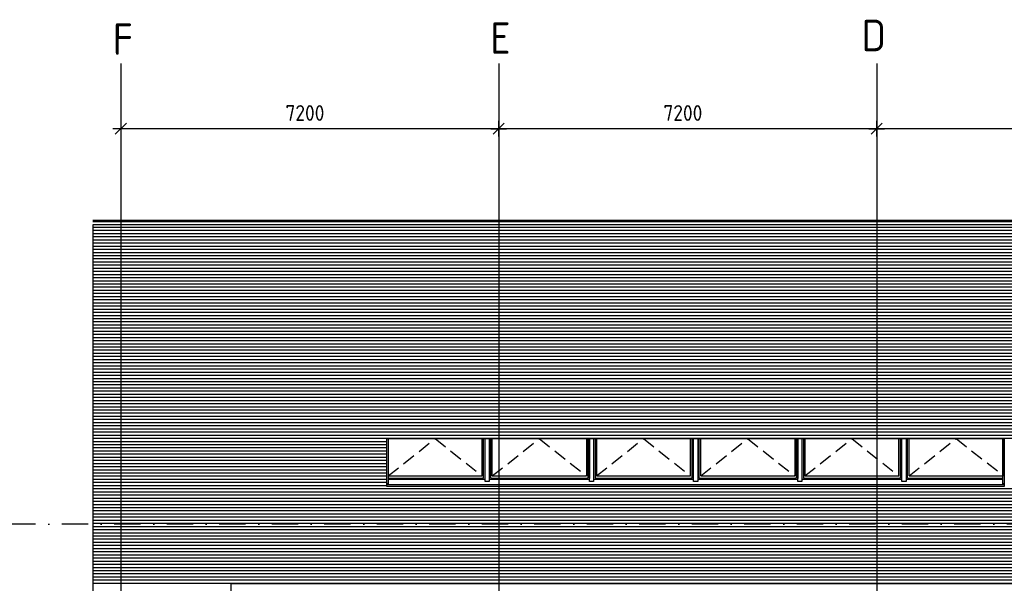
# Model space of a CAD drawing. Extents: x 31798 to 96181, y 98041 to 125706.
# Tile 4 of 7: x 42240 to 60996, y 112532 to 123267. Entities that reach past the tile are written whole.
import ezdxf
from ezdxf.enums import TextEntityAlignment as Align

# ---------------------------------------------------------------- set-up
doc = ezdxf.new("R2010")
doc.units = 0
doc.header["$LTSCALE"] = 1000
doc.header["$MEASUREMENT"] = 0
doc.linetypes.add('DASHDOT', pattern=[1, 0.5, -0.25, 0, -0.25])
doc.linetypes.add('HIDDEN', pattern=[0.375, 0.25, -0.125])
for name, color, linetype in [('B02', 7, 'CONTINUOUS'), ('B03', 7, 'CONTINUOUS'), ('B20', 7, 'CONTINUOUS')]:
    doc.layers.add(name, color=color, linetype=linetype)
doc.styles.add('TXT', font='isocp.shx')

# ---------------------------------------------------------------- blocks, each defined once
blk = doc.blocks.new('B__DIM')
at = {"layer": 'B20', "color": 1, "linetype": 'Continuous'}
for p, q in [((-500, 0), (500, 0)), ((-353.57, -353.57), (353.57, 353.57)), ((0, -500), (0, 500))]:
    blk.add_line(p, q, dxfattribs=at)

msp = doc.modelspace()

# ---------------------------------------------------------------- linework, layer by layer
at = {"layer": 'B02', "color": 8, "linetype": 'Continuous'}
for p, q in [((44165, 122436), (44165, 98041)), ((51365, 122436), (51365, 98041)), ((58565, 122436), (58565, 98041))]:
    msp.add_line(p, q, dxfattribs=at)
at = {"layer": 'B02', "color": 8, "linetype": 'DASHDOT'}
msp.add_line((86546, 113657), (38088, 113657), dxfattribs=at)
at = {"layer": 'B03', "color": 7, "linetype": 'Continuous'}
msp.add_line((78140, 119442), (43632, 119442), dxfattribs=at)
at = {"layer": 'B03', "color": 1, "linetype": 'Continuous'}
for p, q in [((78140, 119417), (43632, 119417)), ((78140, 119357), (43790, 119357))]:
    msp.add_line(p, q, dxfattribs=at)
at = {"layer": 'B03', "color": 8, "linetype": 'Continuous'}
for p, q in [((43632, 119316), (78140, 119316)), ((43632, 119256), (78140, 119256)), ((43632, 119196), (78140, 119196)), ((43632, 119136), (78140, 119136)), ((43632, 119076), (78140, 119076)), ((43632, 119016), (78140, 119016)), ((43632, 118956), (78140, 118956)), ((43632, 118896), (78140, 118896)), ((43632, 118836), (78140, 118836)), ((43632, 118776), (78140, 118776)), ((43632, 118716), (78140, 118716)), ((43632, 118656), (78140, 118656)), ((43632, 118596), (78140, 118596)), ((43632, 118536), (78140, 118536)), ((43632, 118476), (78140, 118476)), ((43632, 118416), (78140, 118416)), ((43632, 118356), (78140, 118356)), ((43632, 118296), (78140, 118296)), ((43632, 118236), (78140, 118236)), ((43632, 118176), (78140, 118176)), ((43632, 118116), (78140, 118116)), ((43632, 118056), (78140, 118056)), ((43632, 117996), (78140, 117996)), ((43632, 117936), (78140, 117936)), ((43632, 117876), (78140, 117876)), ((43632, 117816), (78140, 117816)), ((43632, 117756), (78140, 117756)), ((43632, 117696), (78140, 117696)), ((43632, 117636), (78140, 117636)), ((43632, 117576), (78140, 117576)), ((43632, 117516), (78140, 117516)), ((43632, 117456), (78140, 117456)), ((43632, 117396), (78140, 117396)), ((43632, 117336), (78140, 117336)), ((43632, 117276), (78140, 117276)), ((43632, 117216), (78140, 117216)), ((43632, 117156), (78140, 117156)), ((43632, 117096), (78140, 117096)), ((43632, 117036), (78140, 117036)), ((43632, 116976), (78140, 116976)), ((43632, 116916), (78140, 116916)), ((43632, 116856), (78140, 116856)), ((43632, 116796), (78140, 116796)), ((43632, 116736), (78140, 116736)), ((43632, 116676), (78140, 116676)), ((43632, 116616), (78140, 116616)), ((43632, 116556), (78140, 116556)), ((43632, 116496), (78140, 116496)), ((43632, 116436), (78140, 116436)), ((43632, 116376), (78140, 116376)), ((43632, 116316), (78140, 116316)), ((43632, 116256), (78140, 116256)), ((43632, 116196), (78140, 116196)), ((43632, 116136), (78140, 116136)), ((43632, 116076), (78140, 116076)), ((43632, 116016), (78140, 116016)), ((43632, 115956), (78140, 115956)), ((43632, 115896), (78140, 115896)), ((43632, 115836), (78140, 115836)), ((43632, 115776), (78140, 115776)), ((43632, 115716), (78140, 115716)), ((43632, 115656), (78140, 115656)), ((43632, 115596), (78140, 115596)), ((43632, 115536), (78140, 115536)), ((43632, 115476), (78140, 115476)), ((43632, 115416), (78140, 115416)), ((43632, 115356), (78140, 115356)), ((43632, 115296), (78140, 115296)), ((43632, 115236), (49234, 115236)), ((43632, 115176), (49234, 115176)), ((49259, 115287), (49259, 114577)), ((49259, 115287), (51049, 115287)), ((51049, 114577), (51049, 115287)), ((51078, 114532), (51078, 115287)), ((51214, 114532), (51214, 115287)), ((51243, 114577), (51243, 115287)), ((53034, 115287), (53034, 114577)), ((53062, 115287), (53062, 114532)), ((53091, 115287), (53091, 114527)), ((53171, 115287), (53171, 114527)), ((53200, 115287), (53200, 114532)), ((53228, 115287), (53228, 114577)), ((53228, 115287), (55018, 115287)), ((55018, 114577), (55018, 115287)), ((55047, 114532), (55047, 115287)), ((55183, 114532), (55183, 115287)), ((55212, 114577), (55212, 115287)), ((57003, 115287), (57003, 114577)), ((57032, 115287), (57032, 114532)), ((57060, 115287), (57060, 114527)), ((57140, 115287), (57140, 114527)), ((57168, 115287), (57168, 114532)), ((57197, 115287), (58987, 115287)), ((57197, 115287), (57197, 114577)), ((58987, 114577), (58987, 115287)), ((59016, 114532), (59016, 115287)), ((59152, 114532), (59152, 115287)), ((59181, 114577), (59181, 115287)), ((60971, 115287), (60971, 114577)), ((43632, 115116), (49234, 115116)), ((43632, 115056), (49234, 115056)), ((43632, 114996), (49234, 114996)), ((43632, 114936), (49234, 114936)), ((43632, 114876), (49234, 114876)), ((43632, 114816), (49234, 114816)), ((43632, 114756), (49234, 114756)), ((43632, 114696), (49234, 114696)), ((43632, 114636), (49234, 114636)), ((43632, 114576), (49234, 114576)), ((43632, 114516), (49234, 114516)), ((43632, 114456), (49234, 114456)), ((49259, 114577), (51049, 114577)), ((49259, 114532), (51078, 114532)), ((51106, 114512), (49259, 114512)), ((53091, 114512), (51186, 114512)), ((51214, 114532), (53062, 114532)), ((51243, 114577), (53034, 114577)), ((55075, 114512), (53171, 114512)), ((53200, 114532), (55047, 114532)), ((53228, 114577), (55018, 114577)), ((57060, 114512), (55155, 114512)), ((55183, 114532), (57032, 114532)), ((55212, 114577), (57003, 114577)), ((59044, 114512), (57140, 114512)), ((57168, 114532), (59016, 114532)), ((57197, 114577), (58987, 114577)), ((60971, 114512), (59124, 114512)), ((59152, 114532), (60971, 114532)), ((59181, 114577), (60971, 114577)), ((43632, 114396), (49234, 114396)), ((43632, 114336), (78140, 114336)), ((43632, 114276), (78140, 114276)), ((60996, 114407), (49234, 114407)), ((43632, 114216), (78140, 114216)), ((43632, 114156), (78140, 114156)), ((43632, 114096), (78140, 114096)), ((43632, 114036), (78140, 114036)), ((43632, 113976), (78140, 113976)), ((43632, 113916), (78140, 113916)), ((43632, 113856), (78140, 113856)), ((43632, 113796), (78140, 113796)), ((43632, 113736), (78140, 113736)), ((43632, 113676), (78140, 113676)), ((43632, 113616), (78140, 113616)), ((43632, 113556), (78140, 113556)), ((43632, 113496), (78140, 113496)), ((43632, 113436), (78140, 113436)), ((43632, 113376), (78140, 113376)), ((43632, 113316), (78140, 113316)), ((43632, 113256), (78140, 113256)), ((43632, 113196), (78140, 113196)), ((43632, 113136), (78140, 113136)), ((43632, 113076), (78140, 113076)), ((43632, 113016), (78140, 113016)), ((43632, 112956), (78140, 112956)), ((43632, 112896), (78140, 112896)), ((43632, 112836), (78140, 112836)), ((43632, 112776), (78140, 112776)), ((43632, 112716), (78140, 112716)), ((43632, 112656), (78140, 112656)), ((43632, 112596), (78140, 112596)), ((43632, 112536), (78140, 112536))]:
    msp.add_line(p, q, dxfattribs=at)
at = {"layer": 'B03', "color": 7, "linetype": 'Continuous'}
for points in [[(43632, 119357), (43632, 104007), (46269, 104007), (46269, 112527), (78140, 112527), (78140, 119357)], [(60996, 114377), (49234, 114377), (49234, 115287), (60996, 115287)]]:
    msp.add_lwpolyline(points, close=True, dxfattribs=at)
at = {"layer": 'B03', "color": 8, "linetype": 'Continuous'}
for points in [[(49234, 115287), (49259, 115287), (49259, 114427), (49234, 114427)], [(51106, 115287), (51186, 115287), (51186, 114473), (51106, 114473)], [(53091, 115287), (53171, 115287), (53171, 114473), (53091, 114473)], [(55075, 115287), (55155, 115287), (55155, 114473), (55075, 114473)], [(57060, 115287), (57140, 115287), (57140, 114473), (57060, 114473)], [(59044, 115287), (59124, 115287), (59124, 114473), (59044, 114473)], [(60971, 115287), (60996, 115287), (60996, 114427), (60971, 114427)]]:
    msp.add_lwpolyline(points, close=True, dxfattribs=at)
at = {"layer": 'B03', "color": 8, "linetype": 'HIDDEN'}
for points in [[(49259, 114577), (50154, 115287), (51049, 114577)], [(51243, 114577), (52138, 115287), (53034, 114577)], [(53228, 114577), (54123, 115287), (55018, 114577)], [(55212, 114577), (56107, 115287), (57003, 114577)], [(57197, 114577), (58092, 115287), (58987, 114577)], [(59181, 114577), (60076, 115287), (60996, 114577)]]:
    msp.add_lwpolyline(points, dxfattribs=at)
at = {"layer": 'B20', "color": 1, "linetype": 'Continuous'}
for p, q in [((51365, 121190), (44165, 121190)), ((58565, 121190), (51365, 121190)), ((65765, 121190), (58565, 121190))]:
    msp.add_line(p, q, dxfattribs=at)

# ---------------------------------------------------------------- block references
at = {"layer": 'B20', "color": 1, "linetype": 'Continuous', "xscale": 0.3, "yscale": 0.3, "rotation": 180}
msp.add_blockref('B__DIM', (44165, 121190), dxfattribs=at)
at = {"layer": 'B20', "color": 1, "linetype": 'Continuous', "xscale": 0.3, "yscale": 0.3}
for p in [(51365, 121190), (58565, 121190)]:
    msp.add_blockref('B__DIM', p, dxfattribs=at)

# ---------------------------------------------------------------- texts
at = {"layer": 'B02', "color": 1, "linetype": 'Continuous', "style": 'TXT'}
for s, p in [('D', (58277, 122667)), ('F', (44013, 122597)), ('E', (51204, 122617))]:
    msp.add_text(s, height=600, dxfattribs=at).set_placement(p)
at = {"layer": 'B20', "color": 1, "linetype": 'Continuous', "style": 'TXT'}
for p in [(47302, 121490), (54502, 121490)]:
    msp.add_text('7200', height=300, dxfattribs=at).set_placement(p, align=Align.MIDDLE_LEFT)

doc.saveas('drawing.dxf')
